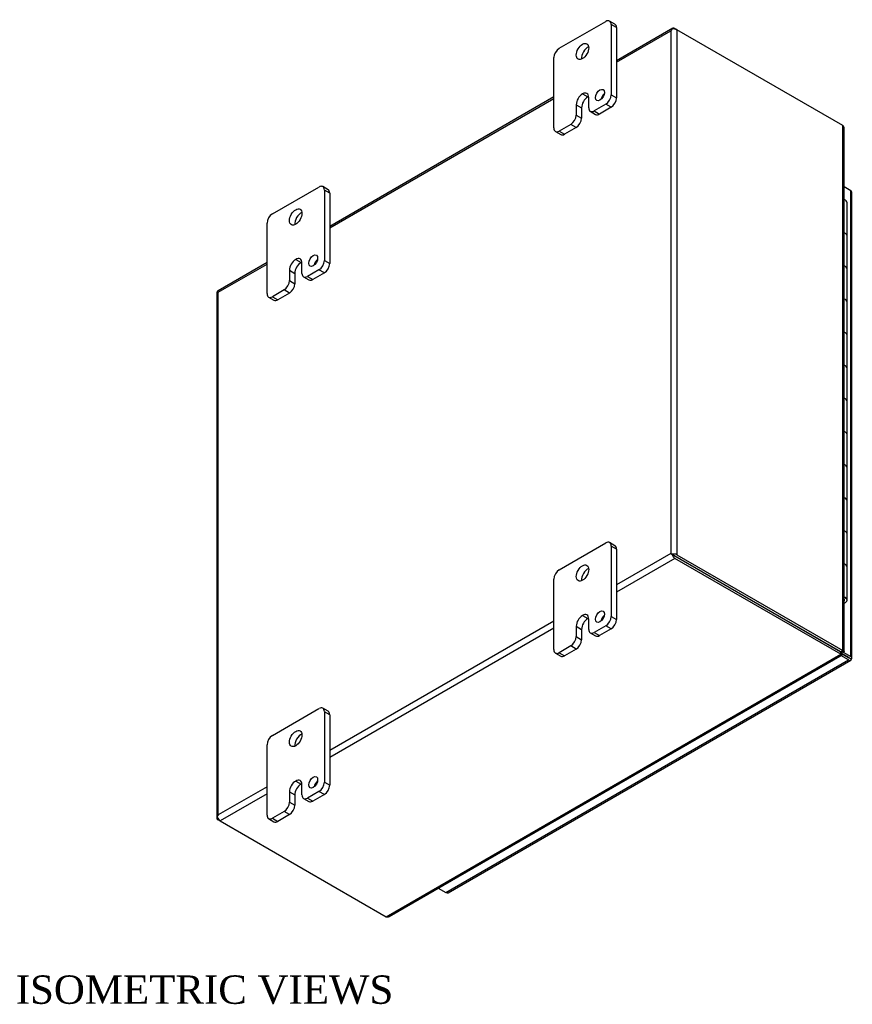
# Model space of a CAD drawing. Header units: inches. Extents: x 4 to 117, y 4 to 79.
# Tile 7 of 7: x 96 to 117, y 55 to 79. Entities that reach past the tile are written whole.
import ezdxf
from ezdxf.enums import TextEntityAlignment as Align

# ---------------------------------------------------------------- set-up
doc = ezdxf.new("R2010")
doc.units = ezdxf.units.IN
doc.header["$MEASUREMENT"] = 0
for name, color, linetype in [('COM48424', 7, 'CONTINUOUS'), ('COM71780-3', 7, 'CONTINUOUS'), ('DEFAULT', 7, 'CONTINUOUS'), ('FET07710', 7, 'CONTINUOUS'), ('HNG10620-12B', 7, 'CONTINUOUS'), ('HNG10620-12C', 7, 'CONTINUOUS'), ('HNG10620-12P', 7, 'CONTINUOUS')]:
    doc.layers.add(name, color=color, linetype=linetype)
doc.styles.add('SEACAD_TIMES_NEW_ROMAN', font='times.ttf')

msp = doc.modelspace()

# ---------------------------------------------------------------- linework, layer by layer
at = {"layer": 'COM48424', "color": 7}
for p, q in [((112.514, 78.847), (111.128, 78.047)), ((111.128, 78.01), (112.466, 78.783)), ((112.466, 78.783), (112.466, 65.895)), ((112.496, 78.824), (112.496, 78.824)), ((112.568, 78.842), (112.619, 78.812)), ((116.709, 76.451), (112.619, 78.812)), ((112.619, 78.812), (112.619, 65.866)), ((109.582, 77.154), (104.057, 73.964)), ((104.057, 73.928), (109.582, 77.118)), ((116.709, 63.505), (116.709, 76.451)), ((116.74, 63.486), (116.74, 76.382)), ((102.511, 73.072), (101.302, 72.374)), ((101.305, 72.339), (102.511, 73.035)), ((101.273, 72.324), (101.273, 59.378)), ((101.305, 59.451), (101.305, 72.339)), ((112.466, 65.895), (111.128, 65.123)), ((112.517, 65.866), (112.466, 65.895)), ((112.496, 65.878), (112.568, 65.837)), ((112.496, 65.878), (112.568, 65.836)), ((112.568, 65.837), (116.658, 63.475)), ((116.658, 63.475), (112.568, 65.836)), ((112.619, 65.866), (116.709, 63.505)), ((112.568, 65.778), (111.128, 64.946)), ((116.658, 63.416), (112.568, 65.778)), ((109.582, 64.23), (104.057, 61.04)), ((109.582, 64.054), (104.057, 60.864)), ((105.446, 56.943), (116.658, 63.416)), ((105.522, 56.95), (116.69, 63.398)), ((116.658, 63.475), (116.709, 63.505)), ((116.658, 63.475), (116.658, 63.416)), ((116.679, 63.448), (116.659, 63.46)), ((116.679, 63.448), (116.659, 63.46)), ((116.659, 63.453), (116.69, 63.435)), ((116.691, 63.47), (116.671, 63.482)), ((116.691, 63.47), (116.671, 63.482)), ((116.677, 63.485), (116.709, 63.467)), ((116.69, 63.435), (116.679, 63.448)), ((116.709, 63.467), (116.691, 63.47)), ((102.511, 60.148), (101.305, 59.451)), ((102.511, 59.971), (101.356, 59.305)), ((101.284, 59.405), (101.284, 59.405)), ((101.356, 59.305), (101.305, 59.334)), ((101.356, 59.305), (105.446, 56.943))]:
    msp.add_line(p, q, dxfattribs=at)
for centre, start, end in [((116.648, 76.382), 0, 48.6182), ((105.475, 57.031), 251.3818, 300)]:
    msp.add_arc(centre, 0.0923, start, end, dxfattribs=at)
for centre, major_axis, ratio, start_param, end_param in [((112.542, 78.739), (0.076, 0.132), 0.577982, 1.230411, 1.570248), ((112.542, 78.739), (0.076, 0.132), 0.577982, 1.231508, 1.571345), ((112.568, 78.753), (0.054, -0.0935), 0.57735, 2.356194, 3.587154), ((112.542, 78.768), (0.108, 0), 0.57735, 0.785398, 2.016358), ((101.381, 72.324), (0.108, 0), 0.57735, 2.696031, 3.141593), ((101.356, 72.28), (0.054, -0.0935), 0.57735, 3.141593, 3.587154), ((101.381, 72.295), (-0.108, 0.062), 0.000948, 0.445015, 0.784852), ((101.381, 72.295), (-0.108, 0.062), 0.000948, -0.784852, -0.445015), ((112.542, 65.851), (-0.108, 0.062), 0.000948, -1.124689, -0.784852), ((112.542, 65.851), (-0.108, 0.062), 0.000948, 0.784852, 1.124689), ((112.542, 65.822), (0.108, 0), 0.57735, 0.785398, 2.016358), ((112.568, 65.866), (0.054, -0.0935), 0.57735, 4.266828, 5.497787), ((112.542, 65.851), (0.036, -0.0207), 0.000948, 0.785944, 2.356741), ((112.542, 65.851), (0.036, -0.0208), 0.000948, 3.926445, 5.497241), ((101.381, 59.378), (0.108, 0), 0.57735, 2.696031, 3.926991), ((101.381, 59.407), (-0.076, -0.132), 0.577982, 4.712938, 5.052774), ((101.381, 59.407), (-0.076, -0.132), 0.577982, 4.71184, 5.051677), ((101.356, 59.393), (0.054, -0.0935), 0.57735, 4.266828, 5.497787)]:
    msp.add_ellipse(centre, major_axis=major_axis, ratio=ratio, start_param=start_param, end_param=end_param, dxfattribs=at)
for points in [[(116.659, 63.454), (116.66, 63.454), (116.659, 63.458), (116.658, 63.467)], [(116.659, 63.452), (116.659, 63.452), (116.659, 63.453), (116.659, 63.454)]]:
    msp.add_open_spline(points, degree=3, dxfattribs=at)
for points, knots in [([(116.658, 63.416), (116.664, 63.408), (116.67, 63.403), (116.682, 63.397), (116.686, 63.396), (116.693, 63.4), (116.695, 63.405), (116.696, 63.417), (116.694, 63.426), (116.69, 63.435)], [0, 0, 0, 0, 0.25, 0.25, 0.5, 0.5, 0.75, 0.75, 1, 1, 1, 1]), ([(116.665, 63.48), (116.669, 63.481), (116.676, 63.484), (116.679, 63.485), (116.679, 63.486)], [0, 0, 0, 0, 0.4000004, 0.8000008, 0.8000008, 0.8000008, 0.8000008]), ([(116.709, 63.505), (116.719, 63.503), (116.727, 63.5), (116.737, 63.494), (116.74, 63.49), (116.74, 63.482), (116.737, 63.478), (116.727, 63.471), (116.719, 63.468), (116.709, 63.467)], [0, 0, 0, 0, 0.25, 0.25, 0.5, 0.5, 0.75, 0.75, 1, 1, 1, 1])]:
    msp.add_open_spline(points, degree=3, knots=knots, dxfattribs=at)
at = {"layer": 'COM71780-3', "color": 7}
for p, q in [((116.902, 74.842), (116.74, 74.935)), ((116.902, 63.361), (116.902, 74.842)), ((116.933, 63.317), (116.933, 74.797)), ((116.365, 63.644), (116.365, 63.644)), ((116.393, 63.628), (116.393, 63.628)), ((116.851, 63.273), (116.661, 63.382)), ((116.693, 63.423), (116.851, 63.332)), ((116.851, 63.331), (116.693, 63.422)), ((116.715, 63.469), (116.902, 63.361)), ((106.92, 57.539), (116.851, 63.273)), ((106.974, 57.534), (116.905, 63.267)), ((116.851, 63.332), (116.851, 63.331)), ((116.923, 63.29), (116.851, 63.332)), ((116.851, 63.331), (116.851, 63.331)), ((116.851, 63.331), (116.902, 63.302)), ((116.923, 63.29), (116.851, 63.331)), ((106.731, 57.649), (106.92, 57.539))]:
    msp.add_line(p, q, dxfattribs=at)
for centre, major_axis, ratio, start_param, end_param in [((116.825, 74.797), (-0.108, 0), 0.57735, 3.141593, 3.926991), ((116.825, 63.346), (-0.036, 0.0207), 0.000948, 2.356741, 3.927537), ((116.825, 63.346), (-0.036, 0.0208), 0.000948, 2.355648, 3.926445), ((116.851, 63.361), (-0.054, 0.0935), 0.57735, 2.356194, 3.587154), ((116.825, 63.317), (-0.108, 0), 0.57735, 2.696031, 3.926991), ((116.825, 63.346), (0.108, -0.062), 0.000948, -0.784852, -0.445015), ((116.825, 63.346), (0.108, -0.062), 0.000948, 0.445015, 0.784852), ((106.92, 57.627), (-0.054, 0.0935), 0.57735, 2.356194, 3.141593)]:
    msp.add_ellipse(centre, major_axis=major_axis, ratio=ratio, start_param=start_param, end_param=end_param, dxfattribs=at)
at = {"layer": 'FET07710', "color": 7}
for p, q in [((109.714, 78.354), (110.863, 79.017)), ((111.089, 78.95), (110.957, 79.026)), ((110.996, 78.94), (110.996, 77.205)), ((111.128, 78.864), (110.996, 78.94)), ((111.128, 78.864), (111.128, 77.129)), ((109.582, 76.389), (109.582, 78.124)), ((110.289, 77.23), (110.289, 77.23)), ((110.289, 77.23), (110.421, 77.154)), ((110.289, 77.23), (110.421, 77.154)), ((110.996, 77.205), (111.128, 77.129)), ((110.135, 76.963), (110.135, 76.708)), ((110.135, 76.963), (110.267, 76.887)), ((110.421, 77.154), (110.421, 77.154)), ((110.443, 76.886), (110.443, 77.141)), ((110.863, 76.976), (110.576, 76.81)), ((110.996, 76.899), (110.863, 76.976)), ((110.267, 76.887), (110.267, 76.632)), ((110.482, 76.8), (110.614, 76.724)), ((110.576, 76.81), (110.708, 76.733)), ((110.996, 76.899), (110.708, 76.733)), ((110.002, 76.478), (109.714, 76.312)), ((110.134, 76.402), (110.002, 76.478)), ((110.135, 76.708), (110.267, 76.632)), ((109.62, 76.303), (109.753, 76.227)), ((109.714, 76.312), (109.846, 76.236)), ((110.134, 76.402), (109.846, 76.236)), ((102.643, 74.271), (103.792, 74.934)), ((104.018, 74.867), (103.886, 74.944)), ((103.925, 74.858), (103.925, 73.123)), ((104.057, 74.782), (103.925, 74.858)), ((104.057, 74.782), (104.057, 73.047)), ((102.511, 72.306), (102.511, 74.041)), ((103.218, 73.148), (103.218, 73.148)), ((103.218, 73.148), (103.35, 73.072)), ((103.218, 73.148), (103.35, 73.071)), ((103.925, 73.123), (104.057, 73.047)), ((103.064, 72.881), (103.064, 72.626)), ((103.064, 72.881), (103.196, 72.804)), ((103.35, 73.072), (103.35, 73.071)), ((103.372, 72.804), (103.372, 73.059)), ((103.792, 72.893), (103.505, 72.727)), ((103.924, 72.817), (103.792, 72.893)), ((103.064, 72.626), (103.196, 72.549)), ((103.196, 72.804), (103.196, 72.549)), ((103.411, 72.718), (103.543, 72.642)), ((103.505, 72.727), (103.637, 72.651)), ((103.924, 72.817), (103.637, 72.651)), ((102.931, 72.396), (102.643, 72.23)), ((103.063, 72.32), (102.931, 72.396)), ((102.549, 72.221), (102.682, 72.144)), ((102.643, 72.23), (102.775, 72.153)), ((103.063, 72.32), (102.775, 72.153)), ((109.714, 65.494), (110.863, 66.157)), ((111.089, 66.09), (110.957, 66.166)), ((110.996, 66.081), (110.996, 64.346)), ((111.128, 66.004), (110.996, 66.081)), ((111.128, 66.004), (111.128, 64.269)), ((109.582, 63.529), (109.582, 65.264)), ((110.289, 64.371), (110.289, 64.37)), ((110.289, 64.371), (110.421, 64.294)), ((110.289, 64.37), (110.421, 64.294)), ((110.996, 64.346), (111.128, 64.269)), ((110.135, 64.103), (110.135, 63.848)), ((110.135, 64.103), (110.267, 64.027)), ((110.421, 64.294), (110.421, 64.294)), ((110.443, 64.026), (110.443, 64.282)), ((110.863, 64.116), (110.576, 63.95)), ((110.996, 64.04), (110.863, 64.116)), ((110.135, 63.848), (110.267, 63.772)), ((110.267, 64.027), (110.267, 63.772)), ((110.482, 63.941), (110.614, 63.864)), ((110.576, 63.95), (110.708, 63.874)), ((110.996, 64.04), (110.708, 63.874)), ((110.002, 63.619), (109.714, 63.452)), ((110.134, 63.542), (110.002, 63.619)), ((109.62, 63.443), (109.753, 63.367)), ((109.714, 63.452), (109.846, 63.376)), ((110.134, 63.542), (109.846, 63.376)), ((102.643, 61.411), (103.792, 62.075)), ((104.018, 62.008), (103.886, 62.084)), ((103.925, 61.998), (103.925, 60.263)), ((104.057, 61.922), (103.925, 61.998)), ((104.057, 61.922), (104.057, 60.187)), ((102.511, 59.447), (102.511, 61.182)), ((103.218, 60.288), (103.218, 60.288)), ((103.218, 60.288), (103.35, 60.212)), ((103.218, 60.288), (103.35, 60.212)), ((103.35, 60.212), (103.35, 60.212)), ((103.925, 60.263), (104.057, 60.187)), ((103.064, 60.021), (103.064, 59.766)), ((103.064, 60.021), (103.196, 59.945)), ((103.372, 59.944), (103.372, 60.199)), ((103.792, 60.033), (103.505, 59.867)), ((103.924, 59.957), (103.792, 60.033)), ((103.064, 59.766), (103.196, 59.689)), ((103.196, 59.945), (103.196, 59.689)), ((103.411, 59.858), (103.543, 59.782)), ((103.505, 59.867), (103.637, 59.791)), ((103.924, 59.957), (103.637, 59.791)), ((102.931, 59.536), (102.643, 59.37)), ((103.063, 59.46), (102.931, 59.536)), ((102.549, 59.361), (102.682, 59.284)), ((102.643, 59.37), (102.775, 59.294)), ((103.063, 59.46), (102.775, 59.294))]:
    msp.add_line(p, q, dxfattribs=at)
for centre, major_axis, start_param, end_param in [((110.863, 78.864), (-0.094, -0.162), 2.356194, 3.926991), ((110.996, 78.788), (-0.094, -0.162), 2.356194, 3.141593), ((109.714, 78.2), (0.094, 0.162), 0.785398, 2.356194), ((110.421, 78.201), (0.109, 0.189), 0.649107, 2.492486), ((110.289, 77.052), (0.109, 0.189), 0.785398, 2.356194), ((110.289, 77.052), (-0.109, -0.189), 2.356194, 3.926991), ((110.852, 77.123), (0.078, 0.135), 1.008936, 2.132657), ((110.863, 77.129), (-0.094, -0.162), 0.785398, 2.356194), ((110.421, 76.976), (0.109, 0.189), 0.785398, 2.356194), ((110.421, 76.976), (-0.109, -0.189), 3.793313, 3.926991), ((110.996, 77.052), (0.094, 0.162), 3.926991, 5.497787), ((110.576, 76.963), (0.094, 0.162), 2.356194, 3.926991), ((110.708, 76.887), (0.094, 0.162), 3.141593, 3.926991), ((110.002, 76.632), (-0.094, -0.162), 0.785398, 2.356194), ((110.134, 76.555), (0.094, 0.162), 3.926991, 5.497787), ((109.714, 76.465), (0.094, 0.162), 2.356194, 3.926991), ((109.846, 76.389), (0.094, 0.162), 3.141593, 3.926991), ((103.792, 74.781), (-0.094, -0.162), 2.356194, 3.926991), ((103.924, 74.705), (-0.094, -0.162), 2.356194, 3.141593), ((103.35, 74.118), (0.109, 0.189), 0.649107, 2.492486), ((102.643, 74.118), (0.094, 0.162), 0.785398, 2.356194), ((103.218, 72.97), (0.109, 0.189), 0.785398, 2.356194), ((103.218, 72.97), (-0.109, -0.189), 2.356194, 3.926991), ((103.35, 72.894), (-0.109, -0.189), 3.793313, 3.926991), ((103.781, 73.04), (0.078, 0.135), 1.008936, 2.132657), ((103.792, 73.046), (-0.094, -0.162), 0.785398, 2.356194), ((103.35, 72.893), (0.109, 0.189), 0.785398, 2.356194), ((103.924, 72.97), (0.094, 0.162), 3.926991, 5.497787), ((102.931, 72.549), (-0.094, -0.162), 0.785398, 2.356194), ((103.505, 72.88), (0.094, 0.162), 2.356194, 3.926991), ((103.637, 72.804), (0.094, 0.162), 3.141593, 3.926991), ((103.063, 72.473), (0.094, 0.162), 3.926991, 5.497787), ((102.643, 72.383), (0.094, 0.162), 2.356194, 3.926991), ((102.775, 72.307), (0.094, 0.162), 3.141593, 3.926991), ((110.863, 66.004), (-0.094, -0.162), 2.356194, 3.926991), ((110.996, 65.928), (-0.094, -0.162), 2.356194, 3.141593), ((109.714, 65.341), (0.094, 0.162), 0.785398, 2.356194), ((110.421, 65.341), (0.109, 0.189), 0.649107, 2.492486), ((110.289, 64.192), (0.109, 0.189), 0.785398, 2.356194), ((110.289, 64.193), (-0.109, -0.189), 2.356194, 3.926991), ((110.852, 64.263), (0.078, 0.135), 1.008936, 2.132657), ((110.863, 64.269), (-0.094, -0.162), 0.785398, 2.356194), ((110.421, 64.116), (0.109, 0.189), 0.785398, 2.356194), ((110.421, 64.116), (-0.109, -0.189), 3.793313, 3.926991), ((110.996, 64.193), (0.094, 0.162), 3.926991, 5.497787), ((110.002, 63.772), (-0.094, -0.162), 0.785398, 2.356194), ((110.576, 64.103), (0.094, 0.162), 2.356194, 3.926991), ((110.708, 64.027), (0.094, 0.162), 3.141593, 3.926991), ((110.134, 63.695), (0.094, 0.162), 3.926991, 5.497787), ((109.714, 63.606), (0.094, 0.162), 2.356194, 3.926991), ((109.846, 63.529), (0.094, 0.162), 3.141593, 3.926991), ((103.792, 61.922), (-0.094, -0.162), 2.356194, 3.926991), ((103.924, 61.845), (-0.094, -0.162), 2.356194, 3.141593), ((103.35, 61.258), (0.109, 0.189), 0.649107, 2.492486), ((102.643, 61.258), (0.094, 0.162), 0.785398, 2.356194), ((103.218, 60.11), (0.109, 0.189), 0.785398, 2.356194), ((103.35, 60.034), (0.109, 0.189), 0.785398, 2.356194), ((103.218, 60.11), (-0.109, -0.189), 2.356194, 3.926991), ((103.35, 60.034), (-0.109, -0.189), 3.793313, 3.926991), ((103.781, 60.18), (0.078, 0.135), 1.008936, 2.132657), ((103.792, 60.186), (-0.094, -0.162), 0.785398, 2.356194), ((103.924, 60.11), (0.094, 0.162), 3.926991, 5.497787), ((102.931, 59.689), (-0.094, -0.162), 0.785398, 2.356194), ((103.505, 60.021), (0.094, 0.162), 2.356194, 3.926991), ((103.637, 59.944), (0.094, 0.162), 3.141593, 3.926991), ((103.063, 59.613), (0.094, 0.162), 3.926991, 5.497787), ((102.643, 59.523), (0.094, 0.162), 2.356194, 3.926991), ((102.775, 59.447), (0.094, 0.162), 3.141593, 3.926991)]:
    msp.add_ellipse(centre, major_axis=major_axis, ratio=0.57735, start_param=start_param, end_param=end_param, dxfattribs=at)
for centre, major_axis in [((110.289, 78.277), (0.109, 0.189)), ((110.72, 77.199), (0.078, 0.135)), ((103.218, 74.195), (0.109, 0.189)), ((103.649, 73.116), (0.078, 0.135)), ((110.289, 65.417), (0.109, 0.189)), ((110.72, 64.339), (0.078, 0.135)), ((103.218, 61.335), (0.109, 0.189)), ((103.649, 60.257), (0.078, 0.135))]:
    msp.add_ellipse(centre, major_axis=major_axis, ratio=0.57735, dxfattribs=at)
at = {"layer": 'HNG10620-12B', "color": 7}
for p, q in [((116.813, 72.914), (116.813, 73.73)), ((116.813, 71.281), (116.813, 72.097)), ((116.813, 69.648), (116.813, 70.464)), ((116.813, 68.015), (116.813, 68.831)), ((116.813, 66.382), (116.813, 67.198)), ((116.813, 64.749), (116.813, 65.565))]:
    msp.add_line(p, q, dxfattribs=at)
for centre, major_axis, start_param, end_param in [((116.659, 73.73), (-0.154, 0), 3.141593, 4.157881), ((116.659, 72.914), (-0.154, 0), 3.141593, 4.157881), ((116.659, 72.097), (-0.154, 0), 3.141593, 4.157881), ((116.659, 71.281), (-0.154, 0), 3.141593, 4.157881), ((116.659, 70.464), (-0.154, 0), 3.141593, 4.157881), ((116.659, 69.648), (-0.154, 0), 3.141593, 4.157881), ((116.659, 68.831), (-0.154, 0), 3.141593, 4.157881), ((116.659, 68.015), (-0.154, 0), 3.141593, 4.157881), ((116.659, 67.198), (-0.154, 0), 3.141593, 4.157881), ((116.659, 66.382), (-0.154, 0), 3.141593, 4.157881), ((116.659, 65.565), (-0.154, 0), 3.141593, 4.157881), ((116.659, 64.749), (-0.154, 0), 2.125304, 4.157881), ((116.659, 64.749), (-0.0938, 0), 2.612966, 3.670219)]:
    msp.add_ellipse(centre, major_axis=major_axis, ratio=0.57735, start_param=start_param, end_param=end_param, dxfattribs=at)
at = {"layer": 'HNG10620-12C', "color": 7}
for p, q in [((116.813, 73.73), (116.813, 74.547)), ((116.813, 72.097), (116.813, 72.914)), ((116.813, 70.464), (116.813, 71.281)), ((116.813, 68.831), (116.813, 69.648)), ((116.813, 67.198), (116.813, 68.015)), ((116.813, 65.565), (116.813, 66.382))]:
    msp.add_line(p, q, dxfattribs=at)
for centre in [(116.659, 74.547), (116.659, 73.73), (116.659, 72.914), (116.659, 72.097), (116.659, 71.281), (116.659, 70.464), (116.659, 69.648), (116.659, 68.831), (116.659, 68.015), (116.659, 67.198), (116.659, 66.382), (116.659, 65.565)]:
    msp.add_ellipse(centre, major_axis=(0.154, 0), ratio=0.57735, start_param=0, end_param=1.016289, dxfattribs=at)
at = {"layer": 'HNG10620-12P', "color": 7}
for start_param, end_param in [(0, 0.528627), (5.754558, 6.283185)]:
    msp.add_ellipse((116.659, 64.749), major_axis=(0.0938, 0), ratio=0.57735, start_param=start_param, end_param=end_param, dxfattribs=at)

# ---------------------------------------------------------------- texts
at = {"layer": 'DEFAULT', "color": 7, "style": 'SEACAD_TIMES_NEW_ROMAN'}
msp.add_text('ISOMETRIC VIEWS', height=0.7, dxfattribs=at).set_placement((96.315, 55.495), align=Align.TOP_LEFT)

doc.saveas('drawing.dxf')
